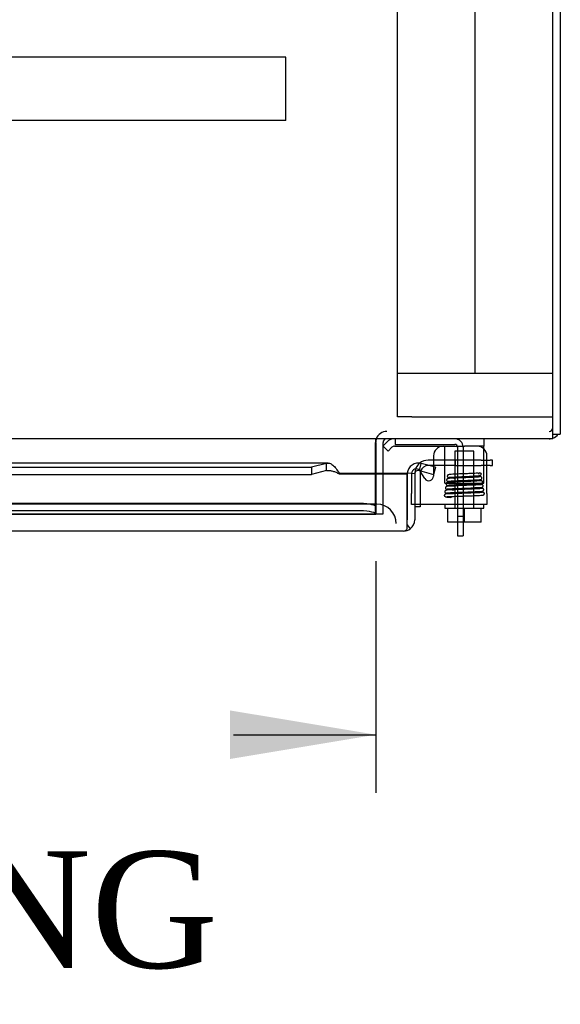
# Model space of a CAD drawing. Header units: inches. Extents: x 1 to 299, y -2 to 199.
# Tile 23 of 31: x 92 to 99, y 157 to 170. Entities that reach past the tile are written whole.
import ezdxf
from ezdxf.enums import TextEntityAlignment as Align
from ezdxf.lldxf.tags import DXFTag

# ---------------------------------------------------------------- set-up
doc = ezdxf.new("R2010")
doc.units = ezdxf.units.IN
doc.header["$MEASUREMENT"] = 0
for name, color, linetype in [('COM40153-1', 7, 'Continuous'), ('COM40153-2', 7, 'Continuous'), ('COM41308', 7, 'Continuous'), ('COM42667', 7, 'Continuous'), ('COM42780', 7, 'Continuous'), ('COM42890-1', 7, 'Continuous'), ('COM50567', 7, 'Continuous'), ('COM53932-1', 7, 'Continuous'), ('COM53954-1', 7, 'Continuous'), ('COM70219', 7, 'Continuous'), ('COM71124-1', 7, 'Continuous'), ('COM71125-1', 7, 'Continuous'), ('Default', 7, 'Continuous'), ('SCC19011', 7, 'Continuous'), ('SPR20265', 7, 'Continuous'), ('WAF25035', 7, 'Continuous')]:
    doc.layers.add(name, color=color, linetype=linetype)
doc.styles.add('SEACAD_Times_New_Roman', font='times.ttf')
tags = doc.linetypes.add('HIDDEN2', pattern=[0.1875, 0.125, -0.0625]).pattern_tags.tags
tags[6:7] = [DXFTag(74, 4), DXFTag(75, 0), DXFTag(340, '0'), DXFTag(46, 0.0), DXFTag(50, 0.0), DXFTag(44, 0.0), DXFTag(45, 0.0)]
tags[4:5] = [DXFTag(74, 4), DXFTag(75, 0), DXFTag(340, '0'), DXFTag(46, 0.0), DXFTag(50, 0.0), DXFTag(44, 0.0), DXFTag(45, 0.0)]
doc.dimstyles.new('HAMMOND_(STH_-_300x200)', dxfattribs={"dimtxt": 1.5, "dimasz": 1.875, "dimexe": 0.75, "dimexo": 0.75, "dimgap": 0.375, "dimtad": 0, "dimtih": 1, "dimtoh": 1, "dimzin": 0, "dimdsep": 46, "dimtxsty": 'SEACAD_Times_New_Roman', "dimblk1": '_SE_FILLED', "dimblk2": '_SE_FILLED', "dimsah": 1, "dimcen": 0.75, "dimadec": 0, "dimazin": 0, "dimtfac": 0.8, "dimtofl": 0, "dimtmove": 1, "dimatfit": 3, "dimfxl": 1, "dimtolj": 1, "dimtzin": 0, "dimarcsym": 0})

# ---------------------------------------------------------------- blocks, each defined once
blk = doc.blocks.new('SE1')
at = {"layer": 'COM40153-1', "color": 7, "linetype": 'HIDDEN2'}
for p, q in [((96.718, 164.482), (96.718, 164.41)), ((96.718, 164.41), (97.485, 164.41)), ((97.521, 164.374), (97.521, 163.486)), ((97.593, 164.374), (97.593, 163.486)), ((97.521, 163.486), (97.593, 163.486)), ((97.521, 163.486), (97.521, 163.41)), ((97.593, 163.486), (97.593, 163.41))]:
    blk.add_line(p, q, dxfattribs=at)
at = {"layer": 'COM40153-1', "color": 7, "linetype": 'Continuous'}
for p, q in [((97.521, 163.41), (97.521, 163.232)), ((97.593, 163.41), (97.593, 163.232)), ((97.521, 163.232), (97.593, 163.232))]:
    blk.add_line(p, q, dxfattribs=at)
at = {"layer": 'COM40153-1', "color": 7, "linetype": 'HIDDEN2'}
for radius in [0.108, 0.036]:
    blk.add_arc((97.485, 164.374), radius, 0, 90, dxfattribs=at)
at = {"layer": 'COM40153-2', "color": 7, "linetype": 'Continuous'}
for p, q in [((97.213, 164.207), (97.145, 164.207)), ((97.899, 164.207), (97.941, 164.207)), ((97.97, 164.207), (97.941, 164.207)), ((97.97, 164.137), (97.97, 164.207)), ((97.213, 164.137), (97.159, 164.137)), ((97.941, 164.137), (97.899, 164.137)), ((97.941, 164.137), (97.97, 164.137)), ((97.04, 163.607), (96.97, 163.607)), ((97.04, 163.636), (97.04, 163.607))]:
    blk.add_line(p, q, dxfattribs=at)
at = {"layer": 'COM40153-2', "color": 7, "linetype": 'HIDDEN2'}
for p, q in [((97.493, 164.207), (97.213, 164.207)), ((97.493, 164.137), (97.493, 164.207)), ((97.827, 164.207), (97.493, 164.207)), ((97.827, 164.207), (97.899, 164.207)), ((97.159, 164.137), (97.145, 164.137)), ((97.493, 164.137), (97.213, 164.137)), ((97.493, 164.137), (97.827, 164.137)), ((97.899, 164.137), (97.827, 164.137)), ((96.97, 164.032), (96.97, 164.027)), ((97.04, 164.032), (97.04, 163.636))]:
    blk.add_line(p, q, dxfattribs=at)
at = {"layer": 'COM40153-2', "color": 7, "linetype": 'Continuous'}
for radius, start, end in [(0.175, 90, 129.277), (0.105, 159.5853, 164.4404)]:
    blk.add_arc((97.145, 164.032), radius, start, end, dxfattribs=at)
at = {"layer": 'COM40153-2', "color": 7, "linetype": 'HIDDEN2'}
for radius, start, end in [(0.175, 129.277, 180), (0.105, 164.4404, 180), (0.105, 90, 159.5853)]:
    blk.add_arc((97.145, 164.032), radius, start, end, dxfattribs=at)
at = {"layer": 'COM41308', "color": 7, "linetype": 'HIDDEN2'}
for p, q in [((96.748, 164.764), (96.748, 182.264)), ((96.933, 164.764), (96.748, 164.764)), ((96.933, 164.764), (98.563, 164.764)), ((98.563, 164.764), (98.748, 164.764))]:
    blk.add_line(p, q, dxfattribs=at)
at = {"layer": 'COM42667', "color": 7, "linetype": 'Continuous'}
for p, q in [((97.213, 164.262), (97.213, 164.123)), ((97.899, 163.779), (97.899, 164.262)), ((97.102, 163.97), (97.039, 164.067)), ((97.213, 164.024), (97.213, 164.002)), ((97.899, 163.779), (97.899, 163.636)), ((97.899, 163.636), (96.97, 163.636))]:
    blk.add_line(p, q, dxfattribs=at)
at = {"layer": 'COM42667', "color": 7, "linetype": 'HIDDEN2'}
for p, q in [((97.213, 164.123), (97.213, 164.024)), ((96.929, 164.035), (96.929, 163.779)), ((96.929, 163.636), (96.929, 163.779)), ((96.97, 163.636), (96.929, 163.636))]:
    blk.add_line(p, q, dxfattribs=at)
at = {"layer": 'COM42667', "color": 7, "linetype": 'Continuous'}
for centre, radius, start, end in [((97.338, 164.262), 0.125, 90, 180), ((97.774, 164.262), 0.125, 0, 90), ((96.989, 164.035), 0.06, 32.8455, 37.9223), ((97.153, 164.002), 0.06, 212.8455, 0)]:
    blk.add_arc(centre, radius, start, end, dxfattribs=at)
at = {"layer": 'COM42667', "color": 7, "linetype": 'HIDDEN2'}
blk.add_arc((96.989, 164.035), 0.06, 37.9223, 180, dxfattribs=at)
at = {"layer": 'COM42780', "color": 7, "linetype": 'Continuous'}
for p, q in [((96.563, 164.392), (96.611, 164.44)), ((97.86, 164.482), (97.86, 164.387)), ((96.563, 164.387), (96.627, 164.322)), ((96.627, 164.322), (96.678, 164.373)), ((96.712, 164.387), (97.61, 164.387)), ((97.86, 164.387), (97.61, 164.387)), ((97.86, 164.352), (97.86, 164.387))]:
    blk.add_line(p, q, dxfattribs=at)
at = {"layer": 'COM42780', "color": 7, "linetype": 'HIDDEN2'}
for p, q in [((96.56, 164.389), (96.563, 164.392)), ((96.56, 164.389), (96.563, 164.387)), ((97.86, 164.34), (97.86, 164.352)), ((97.86, 164.05), (97.86, 164.34)), ((97.36, 163.996), (97.36, 164.05)), ((97.86, 163.91), (97.86, 164.05)), ((97.36, 163.91), (97.36, 163.996)), ((97.36, 163.91), (97.86, 163.91))]:
    blk.add_line(p, q, dxfattribs=at)
at = {"layer": 'COM42780', "color": 7, "linetype": 'Continuous'}
for radius in [0.143, 0.048]:
    blk.add_arc((96.712, 164.339), radius, 90, 135, dxfattribs=at)
at = {"layer": 'COM42780', "color": 7, "linetype": 'HIDDEN2'}
blk.add_ellipse((97.11, 163.381), major_axis=(0, 14.322), ratio=0.017455, start_param=-1.524085, end_param=-1.503851, dxfattribs=at)
blk.add_open_spline([(97.36, 164.34), (97.36, 164.346), (97.359, 164.352), (97.359, 164.364), (97.359, 164.369), (97.358, 164.378), (97.357, 164.381), (97.355, 164.386), (97.353, 164.387), (97.352, 164.387)], degree=3, knots=[0, 0, 0, 0, 0.25, 0.25, 0.5, 0.5, 0.75, 0.75, 1, 1, 1, 1], dxfattribs=at)
at = {"layer": 'COM42890-1', "color": 7, "linetype": 'HIDDEN2'}
for p, q in [((97.748, 165.324), (97.748, 181.699)), ((97.748, 165.324), (97.748, 181.699)), ((96.748, 165.324), (96.886, 165.324)), ((96.886, 165.324), (97.61, 165.324)), ((97.61, 165.324), (97.748, 165.324)), ((97.748, 165.324), (97.886, 165.324)), ((97.886, 165.324), (98.61, 165.324)), ((98.61, 165.324), (98.748, 165.324))]:
    blk.add_line(p, q, dxfattribs=at)
at = {"layer": 'COM50567', "color": 7, "linetype": 'HIDDEN2'}
for p, q in [((95.313, 169.39), (77.313, 169.39)), ((95.313, 169.347), (95.313, 169.39)), ((95.313, 168.62), (95.313, 169.347)), ((95.313, 168.577), (95.313, 168.62)), ((95.313, 168.577), (77.313, 168.577))]:
    blk.add_line(p, q, dxfattribs=at)
at = {"layer": 'COM53932-1', "color": 7, "linetype": 'Continuous'}
for p, q in [((98.748, 164.625), (98.748, 173.182)), ((98.748, 164.482), (98.748, 164.625)), ((98.748, 164.482), (73.878, 164.482)), ((96.47, 164.434), (96.47, 164.482)), ((96.47, 164.434), (96.47, 164.039))]:
    blk.add_line(p, q, dxfattribs=at)
at = {"layer": 'COM53932-1', "color": 7, "linetype": 'HIDDEN2'}
for p, q in [((96.47, 164.039), (96.47, 163.657)), ((96.22, 163.65), (75.408, 163.65)), ((96.22, 163.557), (75.408, 163.557)), ((96.469, 163.61), (96.47, 163.61)), ((96.47, 163.657), (96.47, 163.61)), ((96.47, 163.61), (96.47, 163.515)), ((75.158, 163.514), (96.47, 163.514)), ((96.47, 163.515), (96.469, 163.517)), ((96.47, 163.515), (96.47, 163.514))]:
    blk.add_line(p, q, dxfattribs=at)
for centre in [(96.22, 163.607), (96.22, 163.513)]:
    blk.add_ellipse(centre, major_axis=(0.25, 0), ratio=0.173648, start_param=0.071883, end_param=1.570796, dxfattribs=at)
at = {"layer": 'COM53954-1', "color": 7, "linetype": 'Continuous'}
for p, q in [((95.859, 164.17), (86.902, 164.17)), ((86.902, 164.116), (95.645, 164.116)), ((95.834, 164.165), (95.645, 164.116)), ((95.645, 164.116), (95.645, 164.024)), ((95.834, 164.073), (95.645, 164.024)), ((95.834, 164.073), (95.834, 164.165)), ((97.031, 164.073), (97.055, 164.165)), ((97.031, 164.073), (97.213, 164.024)), ((97.238, 164.116), (97.055, 164.165)), ((97.238, 164.116), (97.213, 164.024)), ((86.902, 164.024), (95.645, 164.024)), ((96, 164.031), (96, 164.039)), ((96, 164.039), (96.875, 164.039)), ((96, 164.031), (96.875, 164.031)), ((96.875, 164.031), (96.875, 164.039)), ((96.875, 164.027), (96.875, 164.031)), ((96.875, 164.027), (96.875, 163.438)), ((96.875, 163.438), (96.875, 164.027)), ((96.97, 164.031), (96.876, 164.039)), ((96.97, 164.027), (96.97, 163.438)), ((96.875, 163.375), (96.875, 163.438)), ((96.875, 163.438), (96.875, 163.438)), ((96.875, 163.324), (96.875, 163.438)), ((96.827, 163.295), (74.738, 163.295)), ((96.827, 163.295), (96.827, 163.295)), ((96.827, 163.295), (96.827, 163.295)), ((96.827, 163.295), (96.827, 163.295)), ((96.875, 163.375), (96.914, 163.324))]:
    blk.add_line(p, q, dxfattribs=at)
for centre, radius, start, end in [((97.018, 164.027), 0.143, 75, 175.1784), ((97.018, 164.027), 0.048, 75, 175.1784), ((97.018, 164.027), 0.143, 175.1784, 180), ((97.018, 164.027), 0.048, 175.1784, 180), ((96.827, 163.438), 0.143, 307.5652, 0), ((96.827, 163.438), 0.143, 270.1558, 307.5652), ((96.827, 163.438), 0.143, 270, 270.0762)]:
    blk.add_arc(centre, radius, start, end, dxfattribs=at)
for points, knots in [([(95.834, 164.165), (95.848, 164.17), (95.862, 164.171), (95.889, 164.164), (95.903, 164.156), (95.931, 164.132), (95.945, 164.116), (95.972, 164.08), (95.986, 164.06), (96, 164.039)], [0, 0, 0, 0, 0.25, 0.25, 0.5, 0.5, 0.75, 0.75, 1, 1, 1, 1]), ([(95.834, 164.073), (95.848, 164.075), (95.862, 164.075), (95.889, 164.073), (95.903, 164.07), (95.931, 164.062), (95.945, 164.057), (95.972, 164.045), (95.986, 164.038), (96, 164.031)], [0, 0, 0, 0, 0.25, 0.25, 0.5, 0.5, 0.75, 0.75, 1, 1, 1, 1]), ([(96.827, 163.295), (96.835, 163.295), (96.843, 163.297), (96.855, 163.305), (96.859, 163.308), (96.867, 163.315), (96.871, 163.32), (96.875, 163.324)], [0, 0, 0, 0, 0.5, 0.5, 0.75, 0.75, 1, 1, 1, 1])]:
    blk.add_open_spline(points, degree=3, knots=knots, dxfattribs=at)
at = {"layer": 'COM70219', "color": 7, "linetype": 'HIDDEN2'}
for p, q in [((96.233, 163.64), (75.333, 163.64)), ((96.483, 163.64), (96.233, 163.64))]:
    blk.add_line(p, q, dxfattribs=at)
blk.add_arc((96.483, 163.39), 0.25, 0, 90, dxfattribs=at)
at = {"layer": 'COM71124-1', "color": 7, "linetype": 'Continuous'}
for p, q in [((98.843, 173.188), (98.843, 164.542)), ((96.563, 164.039), (96.563, 164.434)), ((98.748, 164.542), (98.843, 164.542))]:
    blk.add_line(p, q, dxfattribs=at)
at = {"layer": 'COM71124-1', "color": 7, "linetype": 'HIDDEN2'}
for p, q in [((96.468, 163.515), (96.468, 164.434)), ((96.563, 163.515), (96.563, 164.039)), ((96.468, 163.515), (96.563, 163.515))]:
    blk.add_line(p, q, dxfattribs=at)
for centre, radius, start, end in [((96.611, 164.434), 0.143, 90, 160.3871), ((98.7, 164.625), 0.048, 270, 0), ((96.611, 164.434), 0.143, 170.4062, 180), ((98.7, 164.625), 0.143, 270, 289.6129)]:
    blk.add_arc(centre, radius, start, end, dxfattribs=at)
at = {"layer": 'COM71124-1', "color": 7, "linetype": 'Continuous'}
for centre, radius, start, end in [((96.611, 164.434), 0.143, 160.3871, 170.4062), ((96.611, 164.434), 0.048, 90, 180), ((98.7, 164.625), 0.143, 289.6129, 324.5199)]:
    blk.add_arc(centre, radius, start, end, dxfattribs=at)
at = {"layer": 'COM71125-1', "color": 7, "linetype": 'HIDDEN2'}
blk.add_line((75.158, 163.515), (96.468, 163.515), dxfattribs=at)
at = {"layer": 'SCC19011', "color": 7, "linetype": 'HIDDEN2'}
for p, q in [((97.732, 164.323), (97.488, 164.323)), ((97.488, 164.323), (97.488, 163.591)), ((97.732, 163.591), (97.732, 164.323))]:
    blk.add_line(p, q, dxfattribs=at)
at = {"layer": 'SCC19011', "color": 7, "linetype": 'Continuous'}
for p, q in [((97.395, 163.41), (97.395, 163.591)), ((97.61, 163.41), (97.61, 163.591)), ((97.825, 163.41), (97.825, 163.591)), ((97.61, 163.41), (97.395, 163.41)), ((97.825, 163.41), (97.61, 163.41))]:
    blk.add_line(p, q, dxfattribs=at)
at = {"layer": 'SPR20265', "color": 7, "linetype": 'HIDDEN2'}
blk.add_arc((97.81, 164.026), 0.0175, 0, 187.8249, dxfattribs=at)
for start_param, end_param in [(6.252305, 6.283185), (0, 1.307844)]:
    blk.add_ellipse((97.438, 163.745), major_axis=(0, -0.0175), ratio=0.707107, start_param=start_param, end_param=end_param, dxfattribs=at)
for points, knots in [([(97.823, 163.943), (97.818, 163.942), (97.809, 163.94), (97.773, 163.938), (97.728, 163.936), (97.678, 163.934), (97.628, 163.932), (97.568, 163.93), (97.505, 163.927), (97.449, 163.925), (97.413, 163.923), (97.395, 163.92), (97.385, 163.918), (97.377, 163.913), (97.373, 163.905), (97.373, 163.899), (97.375, 163.892), (97.38, 163.887), (97.386, 163.884), (97.399, 163.881), (97.426, 163.879), (97.458, 163.877), (97.475, 163.877), (97.48, 163.876)], [0, 0, 0, 0, 0.0490682, 0.0953154, 0.1387121, 0.1792087, 0.2168049, 0.2514632, 0.3115926, 0.3613493, 0.4052741, 0.4439107, 0.4609651, 0.4763549, 0.4836655, 0.4900235, 0.4991561, 0.5055784, 0.5160925, 0.5515821, 0.6060345, 0.6399595, 0.6526055, 0.6526055, 0.6526055, 0.6526055]), ([(97.4, 163.97), (97.397, 163.969), (97.391, 163.968), (97.384, 163.963), (97.381, 163.955), (97.381, 163.948), (97.383, 163.942), (97.388, 163.937), (97.393, 163.934), (97.397, 163.934), (97.399, 163.933)], [0, 0, 0, 0, 0.159811, 0.317961, 0.462729, 0.589122, 0.709493, 0.821101, 0.918775, 1, 1, 1, 1]), ([(97.407, 164.018), (97.406, 164.018), (97.404, 164.018), (97.401, 164.018), (97.399, 164.017), (97.396, 164.015), (97.394, 164.013), (97.392, 164.01), (97.39, 164.007), (97.389, 164.002), (97.39, 163.996), (97.394, 163.989), (97.402, 163.983), (97.408, 163.982), (97.412, 163.982)], [0, 0, 0, 0, 0.03766, 0.074985, 0.113343, 0.153894, 0.197472, 0.244568, 0.295414, 0.35009, 0.473116, 0.626338, 0.805115, 1, 1, 1, 1]), ([(97.807, 163.991), (97.807, 163.991), (97.799, 163.99), (97.774, 163.988), (97.736, 163.986), (97.694, 163.984), (97.642, 163.982), (97.581, 163.98), (97.517, 163.978), (97.457, 163.975), (97.41, 163.972), (97.401, 163.97), (97.397, 163.969)], [0.5167336, 0.5167336, 0.5167336, 0.5167336, 0.5459758, 0.6016035, 0.6360091, 0.6747568, 0.7178923, 0.7654086, 0.8173599, 0.8737582, 0.9346305, 1, 1, 1, 1]), ([(97.4, 163.934), (97.403, 163.935), (97.408, 163.936), (97.437, 163.939), (97.476, 163.941), (97.522, 163.943), (97.568, 163.945), (97.625, 163.947), (97.688, 163.949), (97.745, 163.952), (97.784, 163.954), (97.808, 163.956), (97.826, 163.958), (97.836, 163.973), (97.834, 163.985), (97.824, 163.994), (97.813, 163.995), (97.791, 163.998), (97.76, 164), (97.74, 164.001), (97.729, 164.001)], [0, 0, 0, 0, 0.0497815, 0.0966303, 0.1405047, 0.1814336, 0.2194021, 0.2543977, 0.3152449, 0.3654161, 0.4095329, 0.4482845, 0.4847022, 0.5047806, 0.5191473, 0.5368387, 0.568759, 0.6175078, 0.6490393, 0.6784993, 0.6784993, 0.6784993, 0.6784993]), ([(97.79, 164.035), (97.789, 164.037), (97.783, 164.04), (97.763, 164.038), (97.723, 164.036), (97.664, 164.033), (97.602, 164.031), (97.545, 164.029), (97.499, 164.027), (97.457, 164.025), (97.423, 164.022), (97.404, 164.02), (97.403, 164.019), (97.403, 164.018)], [0.0809977, 0.0809977, 0.0809977, 0.0809977, 0.1311889, 0.2024612, 0.2819278, 0.3765527, 0.4921933, 0.5600215, 0.6344076, 0.7154739, 0.8033669, 0.8981337, 0.9583746, 0.9583746, 0.9583746, 0.9583746]), ([(97.407, 163.931), (97.415, 163.93), (97.437, 163.929), (97.469, 163.927), (97.483, 163.926)], [0.1068867, 0.1068867, 0.1068867, 0.1068867, 0.2188493, 0.2925497, 0.2925497, 0.2925497, 0.2925497]), ([(97.408, 163.982), (97.413, 163.982), (97.423, 163.98), (97.455, 163.978), (97.479, 163.977), (97.488, 163.976)], [0, 0, 0, 0, 0.0489843, 0.0951374, 0.1240677, 0.1240677, 0.1240677, 0.1240677]), ([(97.411, 163.984), (97.411, 163.985), (97.412, 163.986), (97.429, 163.988), (97.463, 163.99), (97.506, 163.992), (97.552, 163.994), (97.608, 163.996), (97.671, 163.999), (97.729, 164.001), (97.77, 164.004), (97.799, 164.006), (97.824, 164.016), (97.826, 164.023), (97.827, 164.029)], [0.0490683, 0.0490683, 0.0490683, 0.0490683, 0.0990796, 0.1918961, 0.2784432, 0.3585509, 0.432178, 0.4992835, 0.6130609, 0.7062239, 0.7838725, 0.8582405, 0.9191557, 1, 1, 1, 1]), ([(97.823, 163.945), (97.817, 163.946), (97.794, 163.948), (97.756, 163.95), (97.734, 163.951)], [0.1088544, 0.1088544, 0.1088544, 0.1088544, 0.2222673, 0.3337969, 0.3337969, 0.3337969, 0.3337969]), ([(97.821, 163.907), (97.825, 163.907), (97.83, 163.908), (97.838, 163.913), (97.842, 163.92), (97.843, 163.926), (97.842, 163.931), (97.841, 163.934), (97.839, 163.937), (97.837, 163.939), (97.834, 163.941), (97.831, 163.943), (97.828, 163.943), (97.826, 163.943), (97.825, 163.943)], [0, 0, 0, 0, 0.179696, 0.347726, 0.496425, 0.619744, 0.675627, 0.729219, 0.780424, 0.829098, 0.875163, 0.918716, 0.960114, 1, 1, 1, 1]), ([(97.379, 163.82), (97.375, 163.82), (97.37, 163.819), (97.362, 163.813), (97.358, 163.806), (97.357, 163.799), (97.359, 163.793), (97.362, 163.789), (97.365, 163.787), (97.367, 163.786), (97.37, 163.785), (97.373, 163.784), (97.374, 163.784), (97.375, 163.784)], [0, 0, 0, 0, 0.188415, 0.363228, 0.51473, 0.638547, 0.747394, 0.797104, 0.843325, 0.886161, 0.926011, 0.96361, 1, 1, 1, 1]), ([(97.383, 163.869), (97.381, 163.869), (97.379, 163.868), (97.375, 163.867), (97.371, 163.865), (97.369, 163.861), (97.367, 163.858), (97.365, 163.853), (97.366, 163.847), (97.368, 163.841), (97.374, 163.836), (97.38, 163.833), (97.384, 163.833), (97.386, 163.832)], [0, 0, 0, 0, 0.057064, 0.117028, 0.178564, 0.240253, 0.300887, 0.359706, 0.473677, 0.597633, 0.728878, 0.863282, 1, 1, 1, 1]), ([(97.83, 163.84), (97.83, 163.841), (97.823, 163.84), (97.797, 163.838), (97.758, 163.837), (97.715, 163.835), (97.659, 163.833), (97.593, 163.831), (97.521, 163.828), (97.453, 163.826), (97.396, 163.823), (97.383, 163.821), (97.375, 163.82)], [0.52679, 0.52679, 0.52679, 0.52679, 0.555387, 0.6077556, 0.6407727, 0.6783189, 0.7204347, 0.7671084, 0.8183955, 0.8742904, 0.9348238, 1, 1, 1, 1]), ([(97.378, 163.785), (97.383, 163.786), (97.392, 163.787), (97.428, 163.789), (97.475, 163.791), (97.527, 163.793), (97.58, 163.795), (97.644, 163.797), (97.712, 163.8), (97.772, 163.802), (97.813, 163.804), (97.836, 163.807), (97.851, 163.808), (97.86, 163.824), (97.858, 163.833), (97.853, 163.84), (97.847, 163.843), (97.834, 163.846), (97.808, 163.848), (97.773, 163.85), (97.752, 163.851), (97.743, 163.851)], [0, 0, 0, 0, 0.049774, 0.0966099, 0.1404677, 0.1813768, 0.2193332, 0.2543218, 0.3151799, 0.3653864, 0.4095971, 0.4485673, 0.4816844, 0.4963109, 0.506785, 0.5134204, 0.5233219, 0.5573207, 0.6101703, 0.6434918, 0.6659847, 0.6659847, 0.6659847, 0.6659847]), ([(97.83, 163.894), (97.83, 163.893), (97.826, 163.891), (97.791, 163.888), (97.737, 163.886), (97.683, 163.884), (97.638, 163.882), (97.591, 163.881), (97.543, 163.879), (97.497, 163.877), (97.456, 163.875), (97.421, 163.873), (97.395, 163.872), (97.382, 163.87), (97.381, 163.869), (97.381, 163.868)], [0.0224227, 0.0224227, 0.0224227, 0.0224227, 0.1045888, 0.214741, 0.3305392, 0.3908593, 0.452622, 0.5158488, 0.5805535, 0.6467098, 0.7143518, 0.7835125, 0.8541482, 0.9262995, 0.9764299, 0.9764299, 0.9764299, 0.9764299]), ([(97.383, 163.833), (97.387, 163.832), (97.395, 163.831), (97.429, 163.828), (97.459, 163.827), (97.475, 163.826)], [0, 0, 0, 0, 0.0491206, 0.0954042, 0.1368922, 0.1368922, 0.1368922, 0.1368922]), ([(97.386, 163.834), (97.387, 163.835), (97.39, 163.836), (97.424, 163.839), (97.478, 163.841), (97.531, 163.843), (97.576, 163.845), (97.624, 163.847), (97.672, 163.848), (97.717, 163.85), (97.759, 163.852), (97.794, 163.854), (97.82, 163.856), (97.834, 163.857), (97.835, 163.858), (97.835, 163.859)], [0.0275669, 0.0275669, 0.0275669, 0.0275669, 0.106334, 0.2178377, 0.3346027, 0.3952184, 0.4571613, 0.5204291, 0.5849937, 0.6508676, 0.7180836, 0.7865902, 0.8564027, 0.9275566, 0.9814581, 0.9814581, 0.9814581, 0.9814581]), ([(97.402, 163.887), (97.402, 163.887), (97.408, 163.887), (97.429, 163.889), (97.464, 163.891), (97.503, 163.892), (97.555, 163.894), (97.616, 163.896), (97.684, 163.899), (97.75, 163.902), (97.793, 163.904), (97.817, 163.906), (97.822, 163.907), (97.825, 163.908)], [0.5387425, 0.5387425, 0.5387425, 0.5387425, 0.5624694, 0.6127646, 0.6449562, 0.6818122, 0.7232985, 0.7694114, 0.8201485, 0.8754433, 0.9353184, 0.9670902, 1, 1, 1, 1]), ([(97.834, 163.894), (97.83, 163.895), (97.823, 163.897), (97.791, 163.899), (97.76, 163.9), (97.742, 163.901), (97.739, 163.901)], [0, 0, 0, 0, 0.0498307, 0.0967052, 0.1406077, 0.147525, 0.147525, 0.147525, 0.147525]), ([(97.84, 163.796), (97.832, 163.797), (97.806, 163.799), (97.767, 163.801), (97.748, 163.801)], [0.1084128, 0.1084128, 0.1084128, 0.1084128, 0.2215365, 0.3089389, 0.3089389, 0.3089389, 0.3089389]), ([(97.834, 163.859), (97.835, 163.859), (97.838, 163.859), (97.841, 163.86), (97.845, 163.863), (97.848, 163.866), (97.85, 163.869), (97.851, 163.874), (97.851, 163.88), (97.848, 163.886), (97.843, 163.891), (97.837, 163.894), (97.833, 163.895), (97.831, 163.895)], [0, 0, 0, 0, 0.058448, 0.119991, 0.183216, 0.246619, 0.308903, 0.369213, 0.48528, 0.60971, 0.739485, 0.870031, 1, 1, 1, 1]), ([(97.847, 163.793), (97.842, 163.792), (97.832, 163.79), (97.78, 163.787), (97.714, 163.785), (97.645, 163.782), (97.579, 163.78), (97.509, 163.778), (97.441, 163.776), (97.389, 163.771), (97.371, 163.773), (97.354, 163.762), (97.349, 163.754), (97.349, 163.745), (97.364, 163.736), (97.397, 163.73), (97.422, 163.728), (97.437, 163.728)], [0, 0, 0, 0, 0.097208, 0.187297, 0.27007, 0.34551, 0.413492, 0.473951, 0.574504, 0.65979, 0.730517, 0.758347, 0.776594, 0.80387, 0.885366, 0.938929, 1, 1, 1, 1]), ([(97.378, 163.737), (97.378, 163.737), (97.378, 163.736), (97.389, 163.738), (97.418, 163.739), (97.458, 163.741), (97.516, 163.743), (97.589, 163.746), (97.674, 163.748), (97.744, 163.751), (97.791, 163.753), (97.821, 163.755), (97.843, 163.757), (97.848, 163.758), (97.85, 163.758)], [0.2417348, 0.2417348, 0.2417348, 0.2417348, 0.2420389, 0.3168536, 0.3700854, 0.4325055, 0.5041472, 0.5849197, 0.6748461, 0.7738028, 0.8269457, 0.8823798, 0.9400632, 1, 1, 1, 1]), ([(97.38, 163.782), (97.386, 163.781), (97.41, 163.779), (97.449, 163.777), (97.47, 163.776)], [0.1068153, 0.1068153, 0.1068153, 0.1068153, 0.2186525, 0.3166966, 0.3166966, 0.3166966, 0.3166966]), ([(97.847, 163.758), (97.85, 163.758), (97.856, 163.759), (97.863, 163.765), (97.866, 163.772), (97.867, 163.779), (97.864, 163.786), (97.86, 163.79), (97.854, 163.793), (97.851, 163.794), (97.849, 163.794)], [0, 0, 0, 0, 0.167201, 0.329893, 0.476988, 0.603506, 0.721843, 0.829916, 0.923204, 1, 1, 1, 1])]:
    blk.add_open_spline(points, degree=3, knots=knots, dxfattribs=at)
at = {"layer": 'WAF25035', "color": 7, "linetype": 'Continuous'}
for p, q in [((97.36, 163.636), (97.36, 163.591)), ((97.36, 163.591), (97.86, 163.591)), ((97.86, 163.591), (97.86, 163.636))]:
    blk.add_line(p, q, dxfattribs=at)
blk = doc.blocks.new('DMBLK1689')
at = {"layer": 'Default', "linetype": 'Continuous'}
for points in [[(77.033, 160.362), (77.033, 160.987), (75.158, 160.675)], [(94.595, 160.362), (96.47, 160.675), (94.595, 160.987)]]:
    blk.add_hatch(color=7, dxfattribs=at).paths.add_polyline_path(points)
at = {"layer": 'Default', "color": 7, "linetype": 'Continuous'}
for p, q in [((75.158, 162.907), (75.158, 159.925)), ((96.47, 162.907), (96.47, 159.925)), ((75.158, 160.675), (76.989, 160.675)), ((94.639, 160.675), (96.47, 160.675))]:
    blk.add_line(p, q, dxfattribs=at)
at = {"layer": 'Default', "color": 7, "linetype": 'Continuous', "style": 'SEACAD_Times_New_Roman'}
for s, p in [('21.31', (83.255, 161.425)), ('DOOR OPENING', (77.514, 159.175))]:
    blk.add_text(s, height=1.5, dxfattribs=at).set_placement(p, align=Align.TOP_LEFT)
blk = doc.blocks.new('_SE_FILLED')
at = {"color": 0}
blk.add_line((0, 0), (-1, 0), dxfattribs=at)
blk.add_solid([(0, 0), (-1, -0.1665), (-1, 0.1665), (0, 0)], dxfattribs=at)

msp = doc.modelspace()

# ---------------------------------------------------------------- block references
at = {"layer": 'Default'}
msp.add_blockref('SE1', (0, 0), dxfattribs=at)

# ---------------------------------------------------------------- dimensions: what is measured, and where the dimension line sits
at = {"layer": 'Default', "color": 7, "linetype": 'Continuous'}
dim = msp.add_linear_dim(base=(75.158, 160.675), p1=(75.158, 164.434), p2=(96.47, 164.434), angle=0, text='\\A1;<>\\PDOOR OPENING', dimstyle='HAMMOND_(STH_-_300x200)', override={"dimtmove": 0}, dxfattribs=at)
dim.commit()
dim.dimension.update_dxf_attribs({"geometry": 'DMBLK1689', "text_midpoint": (85.814, 160.675), "dimtype": 161})

doc.saveas('drawing.dxf')
